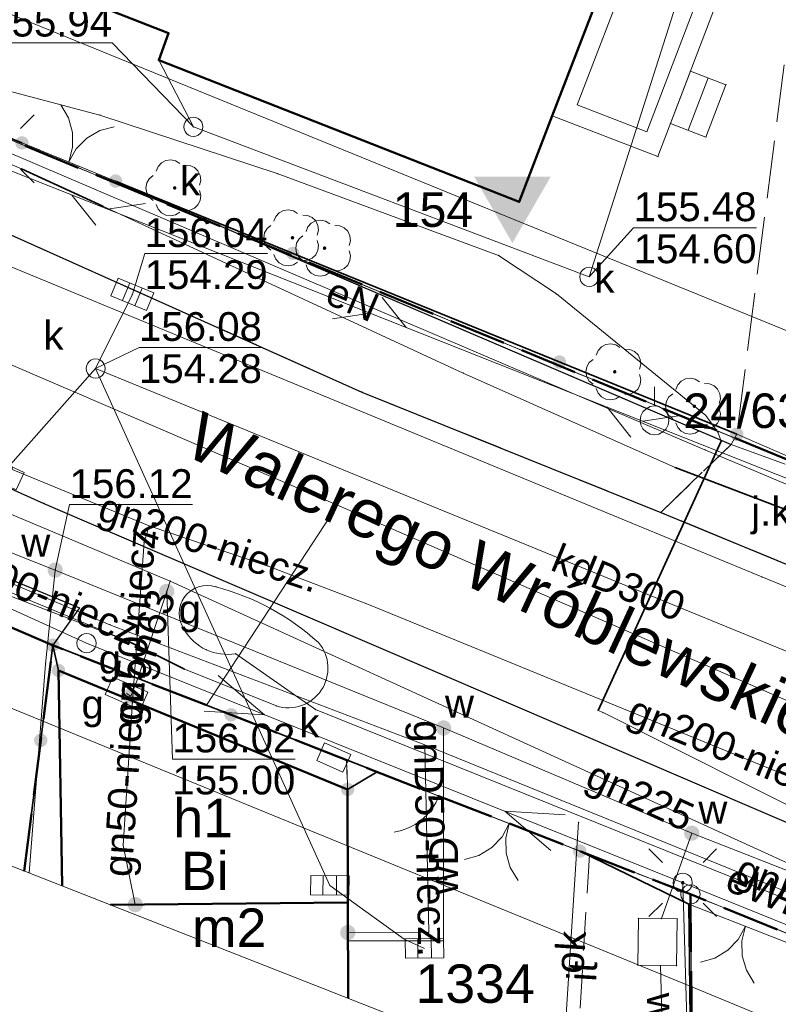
# Model space of a CAD drawing. Header units: metres. Extents: x 6492566 to 6492823, y 5613584 to 5613735.
# Tile 13 of 32: x 6492733 to 6492753, y 5613613 to 5613639. Entities that reach past the tile are written whole.
import ezdxf
from ezdxf.enums import TextEntityAlignment as Align

# ---------------------------------------------------------------- set-up
doc = ezdxf.new("R2010")
doc.units = ezdxf.units.M
for name, pattern in [('L_0_06', [2, 1.5, -0.5]), ('L_2_17', [0]), ('PRZER1-1', [2, 1, -1]), ('PRZER2-1', [3, 2, -1]), ('PRZER3-1', [4, 3, -1])]:
    doc.linetypes.add(name, pattern=pattern)
doc.layers.get('0').update_dxf_attribs({"linetype": 'CONTINUOUS', "lineweight": 18, "true_color": 0x000000})
for name, color, linetype, lineweight in [('GELULI_O', 7, 'PRZER3-1', 18), ('GEPPGD', 7, 'CONTINUOUS', 18), ('GESBTO', 7, 'CONTINUOUS', 18), ('GESBZO', 7, 'CONTINUOUS', 50), ('GESBZO_O', 7, 'CONTINUOUS', 50), ('GESDZI', 7, 'CONTINUOUS', 18), ('GESDZI_O', 7, 'CONTINUOUS', 18), ('GESSCH', 7, 'CONTINUOUS', 18), ('GOSRBG', 7, 'CONTINUOUS', 18), ('GSLINK', 7, 'CONTINUOUS', 18), ('GSLINK_O', 7, 'CONTINUOUS', 18), ('GSLKBR', 7, 'CONTINUOUS', 18), ('GSLKFU', 7, 'CONTINUOUS', 18), ('GSLKOG', 7, 'CONTINUOUS', 35), ('GSLKRW', 7, 'CONTINUOUS', 25), ('GSLTZI', 7, 'PRZER2-1', 18), ('GSLTZI_O', 7, 'PRZER2-1', 18), ('GSPPPK', 7, 'CONTINUOUS', 18), ('GSPPPK_O', 7, 'CONTINUOUS', 18), ('GSPPRB', 7, 'CONTINUOUS', 18), ('GSPSHB', 7, 'CONTINUOUS', 18), ('GSPWP2_O', 7, 'CONTINUOUS', 18), ('GSSKOA', 7, 'PRZER3-1', 18), ('GSSKOA_O', 7, 'PRZER3-1', 18), ('GSSKOD', 7, 'PRZER2-1', 18), ('GSSUTR', 7, 'PRZER2-1', 18), ('GULLOB', 7, 'CONTINUOUS', 35), ('GUPELA', 7, 'CONTINUOUS', 18), ('GUPISN', 7, 'PRZER1-1', 18), ('GUPIWZ', 7, 'CONTINUOUS', 18), ('GUPIWZ_O', 7, 'CONTINUOUS', 18), ('GUPPRZ', 7, 'CONTINUOUS', 18), ('GUPPRZ_O', 7, 'CONTINUOUS', 18), ('GUPZCP', 7, 'CONTINUOUS', 18), ('GUSIKP', 7, 'CONTINUOUS', 18)]:
    doc.layers.add(name, color=color, linetype=linetype, lineweight=lineweight)
for name, color, linetype, lineweight, true_color in [('GESUZY', 7, 'PRZER1-1', 18, 0x008000), ('GESUZY_O', 7, 'PRZER1-1', 18, 0x008000), ('GSPRDL', 7, 'CONTINUOUS', 18, 0x008000), ('GULEPR', 1, 'CONTINUOUS', 18, 0xff0000), ('GULEPR_O', 1, 'CONTINUOUS', 18, 0xff0000), ('GULGPR', 7, 'CONTINUOUS', 18, 0xbfbf00), ('GULGPR_O', 7, 'CONTINUOUS', 18, 0xbfbf00), ('GULKPR', 7, 'CONTINUOUS', 18, 0x803300), ('GULKPR_O', 7, 'CONTINUOUS', 18, 0x803300), ('GULTPR', 7, 'CONTINUOUS', 18, 0xff9100), ('GULWPR', 5, 'CONTINUOUS', 18, 0x0000ff), ('GULWPR_O', 5, 'CONTINUOUS', 18, 0x0000ff), ('GUPGSG', 7, 'CONTINUOUS', 18, 0xbfbf00), ('GUPGSG_O', 7, 'CONTINUOUS', 18, 0xbfbf00), ('GUPGZA', 7, 'CONTINUOUS', 18, 0xbfbf00), ('GUPGZA_O', 7, 'CONTINUOUS', 18, 0xbfbf00), ('GUPKKS', 7, 'CONTINUOUS', 18, 0x803300), ('GUPKSD', 7, 'CONTINUOUS', 18, 0x803300), ('GUPKSD_O', 7, 'CONTINUOUS', 18, 0x803300), ('GUPWZA', 5, 'CONTINUOUS', 18, 0x0000ff), ('GUPWZA_O', 5, 'CONTINUOUS', 18, 0x0000ff), ('mpzp_linia_zabudowy_nieprzekraczalna', 7, 'L_2_17', 18, 0xd2691e), ('mpzp_linie_rozgraniczajace', 7, 'L_0_06', 50, 0xd2691e)]:
    doc.layers.add(name, color=color, linetype=linetype, lineweight=lineweight, true_color=true_color)
doc.styles.add('GEO-INFO', font='Arial')
doc.linetypes.add('L_2_17_SHX', pattern='A,0,-0.25,[5,mdcp Biasa 06 III 2025.shx,S=0.05,R=0,X=0,Y=0],-0.5,[6,mdcp Biasa 06 III 2025.shx,S=0.05,R=0,X=0,Y=0],-0.5,[7,mdcp Biasa 06 III 2025.shx,S=0.05,R=0,X=0,Y=0],-0.5,[8,mdcp Biasa 06 III 2025.shx,S=0.05,R=0,X=0,Y=0],-0.5,-0.5,-0.5,-0.5,-0.5,-0.25', length=4.5)

# ---------------------------------------------------------------- blocks, each defined once
blk = doc.blocks.new('SOPGM')
at = {"color": 0}
blk.add_lwpolyline([(0, 1.75), (0, 0.75)], dxfattribs=at)
blk.add_lwpolyline([(0, 0.75), (0.231763, 0.713292), (0.440839, 0.606763), (0.606763, 0.440839), (0.713292, 0.231763), (0.75, 0), (0.713292, -0.231763), (0.606763, -0.440839), (0.440839, -0.606763), (0.231763, -0.713292), (0, -0.75), (-0.231763, -0.713292), (-0.440839, -0.606763), (-0.606763, -0.440839), (-0.713292, -0.231763), (-0.75, 0), (-0.713292, 0.231763), (-0.606763, 0.440839), (-0.440839, 0.606763), (-0.231763, 0.713292)], close=True, dxfattribs=at)
blk = doc.blocks.new('SPDLP')
blk.add_hatch(color=0).paths.add_polyline_path([(0, -0.09), (0.027812, -0.085595), (0.052901, -0.072812), (0.072812, -0.052901), (0.085595, -0.027812), (0.09, 0), (0.085595, 0.027812), (0.072812, 0.052901), (0.052901, 0.072812), (0.027812, 0.085595), (0, 0.09), (-0.027812, 0.085595), (-0.052901, 0.072812), (-0.072812, 0.052901), (-0.085595, 0.027812), (-0.09, 0), (-0.085595, -0.027812), (-0.072812, -0.052901), (-0.052901, -0.072812), (-0.027812, -0.085595)])
at = {"color": 0}
for points in [[(-0.648554, 1.126667), (-0.481106, 1.325358), (-0.255912, 1.454989), (0, 1.5), (0.255912, 1.454989), (0.481106, 1.325358), (0.648554, 1.126667)], [(-1.271938, -0.268652), (-1.40916, -0.048001), (-1.462858, 0.20623), (-1.426585, 0.463525), (-1.304695, 0.693003), (-1.11182, 0.867117), (-0.871109, 0.964971)], [(0.871109, 0.964971), (1.11182, 0.867117), (1.304695, 0.693003), (1.426585, 0.463525), (1.462858, 0.20623), (1.40916, -0.048001), (1.271938, -0.268652)], [(-0.137547, -1.292703), (-0.389802, -1.355024), (-0.648184, -1.327532), (-0.881678, -1.213525), (-1.062258, -1.026689), (-1.168249, -0.78945), (-1.186929, -0.530282)], [(1.186929, -0.530282), (1.168249, -0.78945), (1.062258, -1.026689), (0.881678, -1.213525), (0.648184, -1.327532), (0.389802, -1.355024), (0.137547, -1.292703)]]:
    blk.add_lwpolyline(points, dxfattribs=at)
blk = doc.blocks.new('KOLO')
blk.add_hatch(color=0).paths.add_polyline_path([(-0.5, 0), (-0.482963, -0.12941), (-0.433013, -0.25), (-0.353553, -0.353553), (-0.25, -0.433013), (-0.12941, -0.482963), (0, -0.5), (0.12941, -0.482963), (0.25, -0.433013), (0.353553, -0.353553), (0.433013, -0.25), (0.482963, -0.12941), (0.5, 0), (0.482963, 0.12941), (0.433013, 0.25), (0.353553, 0.353553), (0.25, 0.433013), (0.12941, 0.482963), (0, 0.5), (-0.12941, 0.482963), (-0.25, 0.433013), (-0.353553, 0.353553), (-0.433013, 0.25), (-0.482963, 0.12941)])
blk = doc.blocks.new('PROSTOKAT1_5-1_PELNY')
at = {"color": 0}
blk.add_lwpolyline([(0.75, -0.5), (-0.75, -0.5), (-0.75, 0.5), (0.75, 0.5)], close=True, dxfattribs=at)
blk = doc.blocks.new('SUUS05')
at = {"color": 0}
blk.add_lwpolyline([(0.5, -0.25), (-0.5, -0.25), (-0.5, 0.25), (0.5, 0.25)], close=True, dxfattribs=at)
for points in [[(-0.175, -0.25), (-0.175, 0.25)], [(0.175, -0.25), (0.175, 0.25)]]:
    blk.add_lwpolyline(points, dxfattribs=at)
blk = doc.blocks.new('OKRAG_PELNY')
at = {"color": 0}
blk.add_lwpolyline([(0, 0.5), (0.12941, 0.482963), (0.25, 0.433013), (0.353553, 0.353553), (0.433013, 0.25), (0.482963, 0.12941), (0.5, 0), (0.482963, -0.12941), (0.433013, -0.25), (0.353553, -0.353553), (0.25, -0.433013), (0.12941, -0.482963), (0, -0.5), (-0.12941, -0.482963), (-0.25, -0.433013), (-0.353553, -0.353553), (-0.433013, -0.25), (-0.482963, -0.12941), (-0.5, 0), (-0.482963, 0.12941), (-0.433013, 0.25), (-0.353553, 0.353553), (-0.25, 0.433013), (-0.12941, 0.482963)], close=True, dxfattribs=at)
blk = doc.blocks.new('SLBRA')
at = {"color": 0}
for points in [[(1.732051, 1), (1.414214, 0.585786), (1, 0.267949), (0.517638, 0.068148), (0, 0)], [(0, 0), (0.517638, -0.068148), (1, -0.267949), (1.414214, -0.585786), (1.732051, -1)]]:
    blk.add_lwpolyline(points, dxfattribs=at)
blk = doc.blocks.new('KTOK04')
at = {"color": 0}
blk.add_lwpolyline([(0, 0), (-0.01711, -0.261052), (-0.068148, -0.517638), (-0.152241, -0.765367), (-0.267949, -1), (-0.413293, -1.217523), (-0.585786, -1.414214), (-0.782477, -1.586707), (-1, -1.732051)], dxfattribs=at)
blk = doc.blocks.new('SUTP1')
at = {"color": 0}
for points in [[(1.865, 0), (0.135, 1)], [(-0.135, 0), (-1.865, -1)]]:
    blk.add_lwpolyline(points, dxfattribs=at)
blk = doc.blocks.new('PION_C')
at = {"color": 0}
blk.add_lwpolyline([(0, 0.5), (0, -0.5)], dxfattribs=at)
blk = doc.blocks.new('POINT')
at = {"color": 0}
blk.add_point((0, 0), dxfattribs=at)
blk = doc.blocks.new('SUEO')
blk.add_hatch(color=0).paths.add_polyline_path([(-0.002174, 0.089974), (0.023762, 0.086807), (0.042561, 0.0793), (0.060131, 0.066965), (0.076266, 0.047786), (0.086234, 0.025762), (0.089972, 0.002226), (0.088646, -0.015553), (0.081114, -0.038994), (0.066834, -0.060276), (0.049699, -0.075033), (0.027576, -0.085671), (0.004027, -0.08991), (-0.019639, -0.087831), (-0.040932, -0.080154), (-0.059082, -0.067892), (-0.073734, -0.051607), (-0.08374, -0.032979), (-0.089221, -0.011817), (-0.089063, 0.012951), (-0.082571, 0.035806), (-0.069528, 0.057148), (-0.048957, 0.075519), (-0.026898, 0.085887)])
at = {"color": 0}
for points in [[(-1.767767, 1.767767), (-1.06066, 1.06066)], [(1.767767, 1.767767), (1.06066, 1.06066)], [(-1.767767, -1.767767), (-1.06066, -1.06066)], [(1.767767, -1.767767), (1.06066, -1.06066)]]:
    blk.add_lwpolyline(points, dxfattribs=at)
blk = doc.blocks.new('GSPSHB')
blk.add_hatch(color=0).paths.add_polyline_path([(-2, 1.1547), (2, 1.1547), (0, -2.309401)])
blk = doc.blocks.new('SUEP1')
at = {"color": 0}
blk.add_lwpolyline([(-1.5, -1), (1.5, 0), (-1.5, 1)], dxfattribs=at)
blk = doc.blocks.new('SZAFA1')
at = {"color": 0}
blk.add_lwpolyline([(-1, -0.5), (-1, 0.5), (1, 0.5), (1, -0.5)], close=True, dxfattribs=at)
blk = doc.blocks.new('EPPGS')
at = {"color": 0}
blk.add_lwpolyline([(0, 0.5), (0.154508, 0.475528), (0.293893, 0.404508), (0.404508, 0.293893), (0.475528, 0.154508), (0.5, 0), (0.475528, -0.154508), (0.404508, -0.293893), (0.293893, -0.404508), (0.154508, -0.475528), (0, -0.5), (-0.154508, -0.475528), (-0.293893, -0.404508), (-0.404508, -0.293893), (-0.475528, -0.154508), (-0.5, 0), (-0.475528, 0.154508), (-0.404508, 0.293893), (-0.293893, 0.404508), (-0.154508, 0.475528)], close=True, dxfattribs=at)
blk = doc.blocks.new('EPPGN')
blk.add_hatch(color=0).paths.add_polyline_path([(0, -0.09), (0.027812, -0.085595), (0.052901, -0.072812), (0.072812, -0.052901), (0.085595, -0.027812), (0.09, 0), (0.085595, 0.027812), (0.072812, 0.052901), (0.052901, 0.072812), (0.027812, 0.085595), (0, 0.09), (-0.027812, 0.085595), (-0.052901, 0.072812), (-0.072812, 0.052901), (-0.085595, 0.027812), (-0.09, 0), (-0.085595, -0.027812), (-0.072812, -0.052901), (-0.052901, -0.072812), (-0.027812, -0.085595)])

msp = doc.modelspace()

# ---------------------------------------------------------------- linework, layer by layer
at = {"layer": 'GESBTO', "color": 7, "linetype": 'Continuous', "lineweight": 18, "elevation": 10.18}
for points in [[(6492749.097, 5613640.963), (6492751.841, 5613639.908), (6492750.092, 5613635.331), (6492747.339, 5613636.39)], [(6492749.384, 5613640.317), (6492751.196, 5613639.62), (6492749.804, 5613635.977), (6492747.985, 5613636.677)]]:
    msp.add_lwpolyline(points, close=True, dxfattribs=at)
at = {"layer": 'GESBZO', "color": 7, "linetype": 'Continuous', "lineweight": 50, "elevation": 10.18}
msp.add_lwpolyline([(6492725.177, 5613643.296), (6492737.337, 5613638.546), (6492737.08, 5613637.841), (6492746.477, 5613634.149), (6492747.339, 5613636.39), (6492749.097, 5613640.963), (6492751.175, 5613646.367), (6492741.789, 5613650.042), (6492741.028, 5613648.239), (6492738.844, 5613649.074), (6492739.2, 5613650.008), (6492736.43, 5613651.067), (6492736.073, 5613650.132), (6492728.979, 5613652.843)], close=True, dxfattribs=at)
for points in [[(6492734.562, 5613616.327), (6492734.467, 5613621.94)], [(6492734.467, 5613621.94), (6492742.005, 5613618.842), (6492742.011, 5613615.892), (6492735.82, 5613615.833)], [(6492735.82, 5613615.833), (6492742.011, 5613615.892), (6492742.015, 5613613.399)]]:
    msp.add_lwpolyline(points, dxfattribs=at)
at = {"layer": 'GESDZI', "color": 7, "linetype": 'Continuous', "lineweight": 18, "elevation": 10.22}
for points in [[(6492698.202, 5613653.21), (6492717.674, 5613642.532), (6492718.635, 5613644.265), (6492721.537, 5613668.187), (6492724.902, 5613666.196), (6492722.199, 5613642.24), (6492722.989, 5613639.976), (6492756.56, 5613626.16), (6492756.714, 5613624.735), (6492769.633, 5613619.803), (6492787.129, 5613613.385), (6492787.135, 5613613.854), (6492791.001, 5613613.594), (6492795.978, 5613613.434), (6492805.97, 5613613.503), (6492806.971, 5613613.535), (6492809.029, 5613613.988), (6492810.498, 5613615.011), (6492811.505, 5613616.503), (6492811.933, 5613618.576), (6492811.387, 5613603.78), (6492812.698, 5613601.399), (6492817.408, 5613592.881)], [(6492817.395, 5613588.384), (6492808.785, 5613592.168), (6492808.786, 5613592.768), (6492805.441, 5613594.169), (6492785.252, 5613602.616), (6492780.941, 5613604.274), (6492776.103, 5613605.919), (6492765.546, 5613610.193), (6492750.941, 5613616.108), (6492734.316, 5613622.599), (6492717.505, 5613629.843), (6492705.319, 5613635.902), (6492694.68, 5613641.356), (6492681.198, 5613647.4), (6492678.56, 5613648.628), (6492678.176, 5613648.975), (6492673.667, 5613651.256), (6492663.793, 5613655.484), (6492656.338, 5613658.589), (6492653.083, 5613659.987), (6492652.445, 5613660.206)], [(6492717.505, 5613629.843), (6492734.316, 5613622.599), (6492733.576, 5613616.714)], [(6492733.576, 5613616.714), (6492734.316, 5613622.599)], [(6492734.316, 5613622.599), (6492750.941, 5613616.108), (6492751, 5613609.869)], [(6492751, 5613609.869), (6492750.941, 5613616.108)], [(6492750.941, 5613616.108), (6492765.546, 5613610.193), (6492765.372, 5613604.223)]]:
    msp.add_lwpolyline(points, dxfattribs=at)
msp.add_lwpolyline([(6492724.902, 5613666.196), (6492759.83, 5613651.92), (6492756.56, 5613626.16), (6492722.989, 5613639.976), (6492722.199, 5613642.24)], close=True, dxfattribs=at)
at = {"layer": 'GESSCH', "color": 7, "linetype": 'Continuous', "lineweight": 18, "elevation": 10.18}
msp.add_lwpolyline([(6492750.42, 5613636.19), (6492751.346, 5613635.837), (6492751.867, 5613637.2), (6492750.942, 5613637.554)], close=True, dxfattribs=at)
at = {"layer": 'GESSCH', "color": 7, "linetype": 'Continuous', "lineweight": 18, "elevation": 10.18, "flags": 128}
msp.add_lwpolyline([(6492750.883, 5613636.013), (6492751.404, 5613637.377)], dxfattribs=at)
at = {"layer": 'GESUZY', "color": 96, "linetype": 'PRZER1-1', "lineweight": 18, "ltscale": 0.5, "true_color": 0x008000, "elevation": 10.08}
for points in [[(6492698.202, 5613653.21), (6492717.674, 5613642.532), (6492718.635, 5613644.265), (6492721.537, 5613668.187), (6492724.902, 5613666.196), (6492722.199, 5613642.24), (6492722.989, 5613639.976), (6492756.56, 5613626.16), (6492756.714, 5613624.735), (6492769.633, 5613619.803), (6492787.129, 5613613.385), (6492787.135, 5613613.854), (6492791.001, 5613613.594), (6492795.978, 5613613.434), (6492805.97, 5613613.503), (6492806.971, 5613613.535), (6492809.029, 5613613.988), (6492810.498, 5613615.011), (6492811.505, 5613616.503), (6492811.933, 5613618.576), (6492811.387, 5613603.78), (6492812.698, 5613601.399), (6492817.408, 5613592.881)], [(6492817.395, 5613588.384), (6492808.785, 5613592.168), (6492808.786, 5613592.768), (6492805.441, 5613594.169), (6492785.252, 5613602.616), (6492780.941, 5613604.274), (6492776.103, 5613605.919), (6492765.546, 5613610.193), (6492750.941, 5613616.108), (6492741.98, 5613619.61), (6492734.316, 5613622.599), (6492717.505, 5613629.843), (6492705.319, 5613635.902), (6492694.68, 5613641.356), (6492681.198, 5613647.4), (6492678.56, 5613648.628), (6492678.176, 5613648.975), (6492673.667, 5613651.256), (6492663.793, 5613655.484), (6492656.338, 5613658.589), (6492653.083, 5613659.987), (6492652.445, 5613660.206)], [(6492717.505, 5613629.843), (6492734.316, 5613622.599), (6492733.576, 5613616.714)], [(6492733.576, 5613616.714), (6492734.316, 5613622.599)], [(6492734.316, 5613622.599), (6492741.98, 5613619.61), (6492742.005, 5613618.842), (6492742.011, 5613615.892), (6492735.82, 5613615.833)], [(6492735.82, 5613615.833), (6492742.011, 5613615.892), (6492742.005, 5613618.842), (6492741.98, 5613619.61), (6492750.941, 5613616.108)], [(6492750.941, 5613616.108), (6492751, 5613609.869)], [(6492751, 5613609.869), (6492750.941, 5613616.108)], [(6492750.941, 5613616.108), (6492765.546, 5613610.193), (6492765.372, 5613604.223)]]:
    msp.add_lwpolyline(points, dxfattribs=at)
msp.add_lwpolyline([(6492724.902, 5613666.196), (6492759.83, 5613651.92), (6492756.56, 5613626.16), (6492722.989, 5613639.976), (6492722.199, 5613642.24)], close=True, dxfattribs=at)
at = {"layer": 'GOSRBG', "color": 7, "linetype": 'Continuous', "lineweight": 18, "elevation": 10.04}
msp.add_lwpolyline([(6492817.555, 5613644.538), (6492815.362, 5613734.12), (6492701.054, 5613732.094), (6492651.49, 5613730.982), (6492652.622, 5613647.128), (6492704.994, 5613627.943), (6492817.382, 5613583.79)], close=True, dxfattribs=at)
at = {"layer": 'GSLINK', "color": 7, "linetype": 'Continuous', "lineweight": 18, "elevation": 10.18}
msp.add_lwpolyline([(6492748.025, 5613617.987), (6492747.593, 5613611.207)], dxfattribs=at)
at = {"layer": 'GSLKBR', "color": 7, "linetype": 'Continuous', "lineweight": 18, "elevation": 10.18}
for points in [[(6492735.956, 5613634.691), (6492733.516, 5613635.686)], [(6492756.8, 5613626.08), (6492752.148, 5613628.093)], [(6492744.386, 5613618.667), (6492748.055, 5613617.234)], [(6492750.9, 5613615.85), (6492753.85, 5613614.7)]]:
    msp.add_lwpolyline(points, dxfattribs=at)
at = {"layer": 'GSLKFU', "color": 7, "linetype": 'Continuous', "lineweight": 18, "elevation": 10.18}
msp.add_lwpolyline([(6492742.778, 5613619.295), (6492744.386, 5613618.667)], dxfattribs=at)
at = {"layer": 'GSLKOG', "color": 7, "linetype": 'Continuous', "lineweight": 35, "elevation": 10.18}
for points in [[(6492726.792, 5613649.98), (6492724.532, 5613646.399), (6492722.989, 5613639.976), (6492733.516, 5613635.686)], [(6492735.956, 5613634.691), (6492752.148, 5613628.093)], [(6492731.615, 5613623.763), (6492734.32, 5613622.6), (6492733.576, 5613616.714)], [(6492734.467, 5613621.94), (6492734.32, 5613622.6)], [(6492734.32, 5613622.6), (6492742.778, 5613619.295), (6492742.005, 5613618.842)], [(6492748.055, 5613617.234), (6492750.9, 5613615.85), (6492750.969, 5613609.881)]]:
    msp.add_lwpolyline(points, dxfattribs=at)
at = {"layer": 'GSLKRW', "color": 7, "linetype": 'Continuous', "lineweight": 25, "elevation": 10.18}
for points in [[(6492652.399, 5613663.632), (6492660.558, 5613660.207), (6492667.862, 5613657.296), (6492684.349, 5613649.26), (6492702.281, 5613640.585), (6492734.089, 5613626.294), (6492754.548, 5613617.511), (6492770.842, 5613611.225), (6492773.69, 5613610.02)], [(6492702.151, 5613647.322), (6492715.546, 5613641.242), (6492728.372, 5613635.462), (6492742.377, 5613629.195), (6492750.17, 5613626.06), (6492755.8, 5613623.74)], [(6492735.956, 5613634.691), (6492752, 5613627.83)], [(6492731.4, 5613623.85), (6492731.83, 5613624.88), (6492735.02, 5613623.57), (6492734.32, 5613622.6)]]:
    msp.add_lwpolyline(points, dxfattribs=at)
at = {"layer": 'GSLTZI', "color": 7, "linetype": 'PRZER2-1', "lineweight": 18, "ltscale": 0.5, "elevation": 10.1}
msp.add_lwpolyline([(6492748.307, 5613617.136), (6492747.938, 5613611.072)], dxfattribs=at)
at = {"layer": 'GSPPRB', "color": 7, "linetype": 'Continuous', "lineweight": 18}
for p in [(6492737.337, 5613638.546, 10.28), (6492737.08, 5613637.841, 10.28), (6492737.08, 5613637.841, 10.28), (6492750.942, 5613637.554, 10.28), (6492751.867, 5613637.2, 10.28), (6492735.55, 5613636.411, 10.28), (6492747.339, 5613636.39, 10.28), (6492750.42, 5613636.19, 10.28), (6492733.516, 5613635.686, 10.28), (6492751.346, 5613635.837, 10.28), (6492750.092, 5613635.331, 10.28), (6492733.506, 5613635.011, 10.28), (6492740.17, 5613634.884, 10.28), (6492735.956, 5613634.691, 10.28), (6492746.477, 5613634.149, 10.28), (6492735.628, 5613634.033, 10.28), (6492745.941, 5613632.753, 10.28), (6492747.447, 5613631.753, 10.28), (6492745.018, 5613629.686, 10.28), (6492742.377, 5613629.195, 10.28), (6492751.338, 5613628.585, 10.28), (6492751.658, 5613628.147, 10.28), (6492752.148, 5613628.093, 10.28), (6492751.32, 5613627.69, 10.28), (6492751.745, 5613627.916, 10.28), (6492752, 5613627.83, 10.28), (6492750.541, 5613627.228, 10.28), (6492734.089, 5613626.294, 10.28), (6492741.741, 5613626.243, 10.28), (6492750.17, 5613626.06, 10.28), (6492736.7, 5613625.28, 10.28), (6492739.93, 5613624.66, 10.28), (6492752.803, 5613624.376, 10.28), (6492737.38, 5613624.27, 10.28), (6492738.57, 5613624.12, 10.28), (6492737.757, 5613623.855, 10.28), (6492735.02, 5613623.57, 10.28), (6492739.995, 5613623.554, 10.28), (6492735.81, 5613623.13, 10.28), (6492737.747, 5613623, 10.28), (6492734.32, 5613622.6, 10.28), (6492736.299, 5613622.695, 10.28), (6492741.247, 5613622.667, 10.28), (6492738.322, 5613622.479, 10.28), (6492739.09, 5613622.377, 10.28), (6492734.132, 5613622.106, 10.28), (6492734.467, 5613621.94, 10.28), (6492737.752, 5613621.971, 10.28), (6492741.319, 5613621.427, 10.28), (6492738.323, 5613621.034, 10.28), (6492740.147, 5613621.015, 10.28), (6492741.166, 5613620.921, 10.28), (6492748.532, 5613620.901, 10.28), (6492748.663, 5613620.841, 10.28), (6492741.98, 5613619.61, 10.28), (6492742.778, 5613619.295, 10.28), (6492742.005, 5613618.842, 10.28), (6492742.005, 5613618.842, 10.28), (6492744.386, 5613618.667, 10.28), (6492748.025, 5613617.987, 10.28), (6492736.15, 5613617.39, 10.28), (6492748.055, 5613617.234, 10.28), (6492748.307, 5613617.136, 10.28), (6492742.011, 5613615.892, 10.28), (6492750.9, 5613615.85, 10.28), (6492749.587, 5613615.483, 10.28), (6492750.183, 5613615.474, 10.28), (6492750.183, 5613615.474, 10.28), (6492750.596, 5613615.468, 10.28), (6492744.12, 5613615.12, 10.28), (6492742.012, 5613614.895, 10.28), (6492743.482, 5613614.943, 10.28), (6492744.505, 5613614.895, 10.28), (6492749.569, 5613614.262, 10.28), (6492750.161, 5613614.252, 10.28), (6492750.161, 5613614.252, 10.28), (6492750.578, 5613614.246, 10.28)]:
    msp.add_point(p, dxfattribs=at)
at = {"layer": 'GSSKOA', "color": 7, "linetype": 'PRZER3-1', "lineweight": 18, "ltscale": 0.5, "elevation": 10.18}
for points in [[(6492754.15, 5613643.67), (6492752.148, 5613628.093), (6492752, 5613627.83), (6492756.8, 5613626.08), (6492758.864, 5613641.052), (6492758.706, 5613643.062)], [(6492756.8, 5613626.08), (6492755.8, 5613623.74), (6492750.17, 5613626.06), (6492752, 5613627.83)]]:
    msp.add_lwpolyline(points, close=True, dxfattribs=at)
at = {"layer": 'GSSKOD', "color": 7, "linetype": 'PRZER2-1', "lineweight": 18, "ltscale": 0.5, "elevation": 10.18}
for points in [[(6492652.284, 5613672.127), (6492655.243, 5613671.309), (6492655.121, 5613670.869), (6492656.067, 5613670.607), (6492656.189, 5613671.048), (6492657.755, 5613670.615), (6492657.878, 5613670.56), (6492659.283, 5613670.171), (6492663.68, 5613668.907), (6492665.61, 5613668.55), (6492665.75, 5613669.05), (6492666.1, 5613670.34), (6492669.18, 5613669.179), (6492686.953, 5613659.268), (6492698.202, 5613653.21), (6492715.18, 5613643.9), (6492717.55, 5613646.237), (6492719.042, 5613647.619), (6492724.875, 5613646.943), (6492724.532, 5613646.399), (6492722.989, 5613639.976), (6492733.062, 5613635.871), (6492735.956, 5613634.691), (6492752, 5613627.83)], [(6492752, 5613627.83), (6492750.17, 5613626.06), (6492742.377, 5613629.195), (6492728.372, 5613635.462), (6492715.546, 5613641.242), (6492702.151, 5613647.322), (6492694.606, 5613651.035), (6492681.969, 5613657.27), (6492674.168, 5613661.056), (6492667.206, 5613664.205), (6492652.31, 5613670.174)]]:
    msp.add_lwpolyline(points, dxfattribs=at)
at = {"layer": 'GSSUTR', "color": 7, "linetype": 'PRZER2-1', "lineweight": 18, "ltscale": 0.5, "elevation": 10.1}
msp.add_lwpolyline([(6492731.4, 5613623.85), (6492731.83, 5613624.88), (6492735.02, 5613623.57), (6492734.32, 5613622.6)], close=True, dxfattribs=at)
at = {"layer": 'GULEPR', "color": 1, "linetype": 'Continuous', "lineweight": 18, "true_color": 0xff0000, "elevation": 10.14}
for points in [[(6492671.492, 5613664.564), (6492672.079, 5613664.098), (6492679.739, 5613659.998), (6492690.387, 5613655.177), (6492697.04, 5613651.642), (6492705.213, 5613647.651), (6492714.358, 5613642.985), (6492722.731, 5613639.608), (6492733.506, 5613635.011), (6492735.628, 5613634.033), (6492745.018, 5613629.686), (6492750.541, 5613627.228), (6492761.637, 5613623.011), (6492761.456, 5613622.49), (6492758.68, 5613616.242), (6492758.463, 5613615.73, 0.330388), (6492758.86, 5613614.743), (6492760.625, 5613614.224), (6492766.613, 5613611.796), (6492773.632, 5613609.176), (6492781.042, 5613606.534), (6492785.924, 5613604.741)], [(6492817.402, 5613590.756), (6492800.48, 5613598.504), (6492790.325, 5613600.493), (6492781.696, 5613604.431), (6492764.872, 5613611.38), (6492741.166, 5613620.921), (6492739.09, 5613622.377, -0.311988), (6492737.747, 5613623, -0.717434), (6492738.57, 5613624.12, -0.11981), (6492741.247, 5613622.667, -0.752924), (6492740.147, 5613621.015), (6492737.752, 5613621.971), (6492736.299, 5613622.695)]]:
    msp.add_lwpolyline(points, format="xyb", dxfattribs=at)
for points in [[(6492652.414, 5613662.531), (6492659.41, 5613659.8), (6492664.874, 5613657.665), (6492670.634, 5613654.675), (6492674.441, 5613652.451), (6492678.314, 5613651.116), (6492682.336, 5613649.442), (6492686.714, 5613646.082), (6492690.608, 5613644.355), (6492695.618, 5613642.115), (6492701.276, 5613638.849), (6492705.915, 5613636.777), (6492712.143, 5613633.683), (6492717.885, 5613631.132), (6492726.974, 5613626.883), (6492732.42, 5613624.176), (6492736.299, 5613622.695)], [(6492652.437, 5613660.786), (6492654.22, 5613660.033), (6492664.11, 5613656.094), (6492680.405, 5613648.815), (6492689.583, 5613644.532), (6492702.605, 5613637.879), (6492720.659, 5613629.28), (6492726.562, 5613626.733), (6492736.299, 5613622.695)], [(6492817.395, 5613588.453), (6492803.12, 5613594.6), (6492768.79, 5613609.11), (6492750.74, 5613616.41), (6492735.2, 5613622.65), (6492707.44, 5613635.26), (6492675.86, 5613650.22), (6492652.454, 5613659.557)], [(6492711.12, 5613644.18), (6492713.96, 5613642.69), (6492722.25, 5613638.87), (6492723.67, 5613639.24), (6492732.95, 5613635.53), (6492751.32, 5613627.69), (6492761.24, 5613623.5), (6492765.46, 5613621.99), (6492768.24, 5613620.68), (6492776.54, 5613617.56), (6492786.67, 5613613.72), (6492792.16, 5613611.96), (6492797.72, 5613611.12), (6492799.19, 5613610.72), (6492801.95, 5613610.8), (6492805.04, 5613611.58), (6492807.29, 5613612.94), (6492808.43, 5613612.59), (6492811.04, 5613604.22), (6492813.77, 5613596.89), (6492804.61, 5613597.55), (6492813.8, 5613596.27), (6492816.38, 5613595.08), (6492817.413, 5613594.7)], [(6492730.892, 5613637.638), (6492735.55, 5613636.411), (6492740.17, 5613634.884), (6492745.941, 5613632.753), (6492747.447, 5613631.753), (6492751.338, 5613628.585), (6492751.658, 5613628.147), (6492751.745, 5613627.916), (6492748.532, 5613620.901), (6492748.663, 5613620.841), (6492760.224, 5613615.047), (6492766.209, 5613612.602), (6492771.626, 5613610.415), (6492781.293, 5613606.24), (6492785.189, 5613604.629)], [(6492750.74, 5613616.41), (6492750.934, 5613609.895)]]:
    msp.add_lwpolyline(points, dxfattribs=at)
at = {"layer": 'GULGPR', "color": 52, "linetype": 'Continuous', "lineweight": 18, "true_color": 0xbfbf00, "elevation": 10.14}
for points in [[(6492652.407, 5613662.988), (6492663.52, 5613658.4), (6492666.81, 5613657.24), (6492687.07, 5613647.43), (6492695.88, 5613643.22), (6492703.88, 5613639.24), (6492718.65, 5613632.56), (6492725.12, 5613629.54), (6492727.66, 5613628.35), (6492737.38, 5613624.27), (6492761.89, 5613613.08), (6492763.74, 5613612.35), (6492774.47, 5613607.9), (6492782.55, 5613604.7), (6492791.45, 5613601.22), (6492811.47, 5613594.32), (6492817.406, 5613592.295)], [(6492736.83, 5613625.71), (6492727.21, 5613629.66)], [(6492726.11, 5613627.21), (6492735.81, 5613623.13), (6492744.02, 5613620)], [(6492736.83, 5613625.71), (6492736.7, 5613625.28), (6492736.4, 5613621.14)], [(6492742.55, 5613623.66), (6492739.93, 5613624.66), (6492736.83, 5613625.71)], [(6492737.38, 5613624.27), (6492737.29, 5613624), (6492736.54, 5613621.73)], [(6492742.55, 5613623.66), (6492763.3, 5613615.17)], [(6492736.54, 5613621.73), (6492736.35, 5613621.27), (6492736.24, 5613621.34)], [(6492736.4, 5613621.14), (6492736.15, 5613617.39), (6492736.47, 5613615.84)], [(6492742.01, 5613615.11), (6492744.12, 5613615.12), (6492744.02, 5613620)], [(6492774.83, 5613607.62), (6492762.3, 5613612.58), (6492744.02, 5613620)]]:
    msp.add_lwpolyline(points, dxfattribs=at)
at = {"layer": 'GULKPR', "color": 36, "linetype": 'Continuous', "lineweight": 18, "true_color": 0x803300, "elevation": 10.14}
for points in [[(6492737.08, 5613637.841), (6492737.984, 5613636.104), (6492748.304, 5613632.196), (6492753.788, 5613649.386)], [(6492735.437, 5613629.808), (6492736.394, 5613631.74)], [(6492731.028, 5613630.846), (6492741.741, 5613626.243), (6492760.049, 5613618.288), (6492765.833, 5613615.673), (6492766.098, 5613615.815), (6492785.418, 5613607.352), (6492785.701, 5613607.452), (6492785.93, 5613607.129), (6492817.411, 5613593.908)], [(6492735.437, 5613629.808), (6492733.018, 5613627.08)], [(6492735.437, 5613629.808), (6492741.54, 5613616.341), (6492743.482, 5613614.943), (6492744.01, 5613614.7)], [(6492817.418, 5613596.648), (6492812.925, 5613598.297), (6492800.415, 5613603.148), (6492794.286, 5613605.09), (6492788.861, 5613606.88), (6492762.701, 5613618.659), (6492735.437, 5613629.808)], [(6492741.741, 5613626.243), (6492738.323, 5613621.034)]]:
    msp.add_lwpolyline(points, dxfattribs=at)
at = {"layer": 'GULLOB', "color": 7, "linetype": 'Continuous', "lineweight": 35, "elevation": 10.12}
for points in [[(6492733.506, 5613635.011), (6492735.628, 5613634.033)], [(6492748.532, 5613620.901), (6492751.745, 5613627.916)], [(6492750.541, 5613627.228), (6492761.637, 5613623.011)], [(6492737.752, 5613621.971), (6492736.299, 5613622.695)]]:
    msp.add_lwpolyline(points, dxfattribs=at)
at = {"layer": 'GULTPR', "color": 30, "linetype": 'Continuous', "lineweight": 18, "true_color": 0xff9100, "elevation": 10.14}
for points in [[(6492769.704, 5613620.508), (6492722.589, 5613639.171), (6492702.205, 5613649.583), (6492664.589, 5613668.906), (6492664.86, 5613699.901), (6492651.914, 5613699.518)], [(6492652.408, 5613669.769), (6492664.315, 5613664.136), (6492691.229, 5613651.454), (6492716.383, 5613639.748), (6492724.595, 5613636.013), (6492752.803, 5613624.376), (6492769.291, 5613617.618)]]:
    msp.add_lwpolyline(points, dxfattribs=at)
at = {"layer": 'GULWPR', "color": 5, "linetype": 'Continuous', "lineweight": 18, "true_color": 0x0000ff, "elevation": 10.14}
for points in [[(6492652.416, 5613662.331), (6492655.626, 5613661.024), (6492664.151, 5613657.579), (6492665.259, 5613657.069), (6492677.696, 5613650.82), (6492683.774, 5613647.768), (6492687.012, 5613646.337), (6492699.474, 5613640.52), (6492704.487, 5613637.945), (6492716.594, 5613632.347), (6492724.633, 5613628.635), (6492726.097, 5613627.833), (6492734.383, 5613624.554), (6492744.506, 5613620.441), (6492750.975, 5613617.701), (6492757.632, 5613615.094), (6492762.886, 5613613.047), (6492763.401, 5613612.839), (6492772.701, 5613609.089), (6492773.29, 5613608.837), (6492787.81, 5613603.07), (6492790.172, 5613602.009), (6492813.481, 5613592.642), (6492817.402, 5613590.953)], [(6492734.383, 5613624.554), (6492734.132, 5613622.106), (6492733.706, 5613616.663)], [(6492744.506, 5613620.441), (6492744.505, 5613614.895), (6492742.012, 5613614.895)], [(6492750.975, 5613617.701), (6492750.183, 5613615.474)], [(6492750.161, 5613614.252), (6492750.276, 5613610.153)]]:
    msp.add_lwpolyline(points, dxfattribs=at)
at = {"layer": 'GUPPRZ_O', "color": 36, "linetype": 'Continuous', "lineweight": 9, "true_color": 0x803300, "elevation": 10.8, "flags": 128}
for points in [[(6492732.663, 5613638.289), (6492735.867, 5613638.289), (6492737.984, 5613636.104)], [(6492752.664, 5613633.473), (6492749.461, 5613633.473), (6492748.304, 5613632.196)], [(6492749.461, 5613633.473), (6492752.664, 5613633.473)], [(6492739.919, 5613632.801), (6492736.716, 5613632.801), (6492736.394, 5613631.74)], [(6492736.716, 5613632.801), (6492739.919, 5613632.801)], [(6492739.77, 5613630.354), (6492736.567, 5613630.354), (6492735.437, 5613629.808)], [(6492736.567, 5613630.354), (6492739.77, 5613630.354)]]:
    msp.add_lwpolyline(points, dxfattribs=at)
at = {"layer": 'GUPPRZ_O', "color": 5, "linetype": 'Continuous', "lineweight": 9, "true_color": 0x0000ff, "elevation": 10.8, "flags": 128}
msp.add_lwpolyline([(6492737.961, 5613626.266), (6492734.758, 5613626.266), (6492734.383, 5613624.554)], dxfattribs=at)
at = {"layer": 'GUPPRZ_O', "color": 52, "linetype": 'Continuous', "lineweight": 9, "true_color": 0xbfbf00, "elevation": 10.8, "flags": 128}
for points in [[(6492740.641, 5613619.632), (6492737.438, 5613619.632), (6492737.29, 5613624)], [(6492737.438, 5613619.632), (6492740.641, 5613619.632)]]:
    msp.add_lwpolyline(points, dxfattribs=at)
at = {"layer": 'GUSIKP', "color": 5, "linetype": 'Continuous', "lineweight": 18, "true_color": 0x0000ff, "elevation": 10.14}
msp.add_lwpolyline([(6492749.587, 5613615.483), (6492750.183, 5613615.474), (6492750.596, 5613615.468), (6492750.578, 5613614.246), (6492750.161, 5613614.252), (6492749.569, 5613614.262)], close=True, dxfattribs=at)
at = {"layer": 'mpzp_linia_zabudowy_nieprzekraczalna', "linetype": 'CONTINUOUS', "lineweight": 18}
for p, q in [((6492724.368, 5613642.64), (6492768.289, 5613624.751)), ((6492750.98, 5613613.7), (6492717.54, 5613627.37)), ((6492817.389, 5613586.263), (6492750.98, 5613613.7))]:
    msp.add_line(p, q, dxfattribs=at)
at = {"layer": 'mpzp_linia_zabudowy_nieprzekraczalna', "linetype": 'L_2_17_SHX', "lineweight": 18}
for p, q in [((6492724.368, 5613642.64), (6492768.289, 5613624.751)), ((6492750.98, 5613613.7), (6492717.54, 5613627.37)), ((6492817.389, 5613586.263), (6492750.98, 5613613.7))]:
    msp.add_line(p, q, dxfattribs=at)
at = {"layer": 'mpzp_linie_rozgraniczajace', "lineweight": 50, "flags": 128}
for points in [[(6492652.284, 5613672.138), (6492660.952, 5613669.646), (6492669.1, 5613669.29), (6492686.99, 5613659.29), (6492698.202, 5613653.21), (6492717.674, 5613642.532), (6492722.989, 5613639.976), (6492756.56, 5613626.16), (6492787.135, 5613613.854), (6492791.001, 5613613.594), (6492795.978, 5613613.434), (6492805.97, 5613613.503), (6492811.915, 5613622.567), (6492811.75, 5613646.235)], [(6492652.479, 5613657.724), (6492678.176, 5613648.975), (6492678.56, 5613648.628), (6492681.198, 5613647.4), (6492694.68, 5613641.356), (6492705.319, 5613635.902), (6492712.448, 5613632.372), (6492717.505, 5613629.843), (6492734.316, 5613622.599), (6492750.941, 5613616.108), (6492765.546, 5613610.193), (6492778.332, 5613605.157), (6492780.941, 5613604.274), (6492785.252, 5613602.616), (6492805.441, 5613594.169), (6492808.786, 5613592.768), (6492817.1, 5613588.63), (6492817.395, 5613588.508)], [(6492733.576, 5613616.714), (6492734.32, 5613622.6)], [(6492750.941, 5613616.108), (6492751, 5613609.869)]]:
    msp.add_lwpolyline(points, dxfattribs=at)

# ---------------------------------------------------------------- block references
at = {"layer": 'GEPPGD', "color": 7, "lineweight": 18, "xscale": 0.5, "yscale": 0.5}
for name, p in [('EPPGN', (6492734.316, 5613622.599, 10.24)), ('EPPGS', (6492750.941, 5613616.108, 10.24))]:
    msp.add_blockref(name, p, dxfattribs=at)
at = {"layer": 'GSLKBR', "color": 7, "lineweight": 18, "yscale": 0.75}
for p, xscale, rotation in [((6492734.736, 5613635.188, 10.18), 0.75, 67.828232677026), ((6492746.22, 5613617.951, 10.18), 0.75, 248.6724307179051), ((6492752.375, 5613615.275, 10.18), 0.7499999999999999, 248.7026459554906)]:
    msp.add_blockref('SLBRA', p, dxfattribs=dict(at, xscale=xscale, rotation=rotation))
at = {"layer": 'GSLKFU', "color": 7, "lineweight": 18, "xscale": 0.75, "yscale": 0.75, "rotation": 338.6724364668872}
msp.add_blockref('KTOK04', (6492744.386, 5613618.667, 10.18), dxfattribs=at)
at = {"layer": 'GSLKOG', "color": 7, "lineweight": 35, "xscale": 0.35, "yscale": 0.35}
for p in [(6492733.516, 5613635.686, 10.18), (6492735.956, 5613634.691, 10.18), (6492740.579, 5613632.807, 10.18), (6492747.525, 5613629.977, 10.18), (6492752.148, 5613628.093, 10.18), (6492734.32, 5613622.6, 10.18), (6492734.32, 5613622.6, 10.18), (6492734.467, 5613621.94, 10.18), (6492738.967, 5613620.784, 10.18), (6492734.006, 5613620.118, 10.18), (6492742.005, 5613618.842, 10.18), (6492748.055, 5613617.234, 10.18)]:
    msp.add_blockref('KOLO', p, dxfattribs=at)
at = {"layer": 'GSPPPK', "color": 7, "lineweight": 18, "xscale": 0.5, "yscale": 0.5}
msp.add_blockref('SOPGM', (6492750.004, 5613628.457, 10.36), dxfattribs=at)
at = {"layer": 'GSPRDL', "color": 96, "lineweight": 18, "true_color": 0x008000, "xscale": 0.4999999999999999, "yscale": 0.5, "rotation": 89.99999931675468}
for p in [(6492737.498, 5613634.513, 10.12), (6492740.568, 5613633.213, 10.12), (6492741.403, 5613632.943, 10.12), (6492748.968, 5613629.721, 10.12), (6492751.043, 5613628.825, 10.12)]:
    msp.add_blockref('SPDLP', p, dxfattribs=at)
at = {"layer": 'GSPSHB', "color": 7, "lineweight": 18, "xscale": 0.5, "yscale": 0.5}
msp.add_blockref('GSPSHB', (6492746.3, 5613634.23, 10.36), dxfattribs=at)
at = {"layer": 'GULEPR', "color": 1, "lineweight": 18, "true_color": 0xff0000, "xscale": 0.5, "yscale": 0.5}
for p, rotation in [((6492739.144, 5613621.066, 10.15), 338.1223486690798), ((6492746.796, 5613617.994, 10.15), 158.1223486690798)]:
    msp.add_blockref('SUEP1', p, dxfattribs=dict(at, rotation=rotation))
at = {"layer": 'GULTPR', "color": 30, "lineweight": 18, "true_color": 0xff9100, "yscale": 0.5}
for p, xscale, rotation in [((6492735.687, 5613633.983, 10.15), 0.4999999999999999, 158.3905519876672), ((6492742.66, 5613631.221, 10.15), 0.5, 338.3905519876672), ((6492749.633, 5613628.459, 10.15), 0.4999999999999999, 158.3905519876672)]:
    msp.add_blockref('SUTP1', p, dxfattribs=dict(at, xscale=xscale, rotation=rotation))
at = {"layer": 'GUPELA', "color": 7, "lineweight": 18, "xscale": 0.5, "yscale": 0.5}
for name, p in [('SUEO', (6492732.95, 5613635.53, 10.15)), ('SUEO', (6492750.74, 5613616.41, 10.15)), ('OKRAG_PELNY', (6492750.74, 5613616.41, 10.16))]:
    msp.add_blockref(name, p, dxfattribs=at)
at = {"layer": 'GUPGSG', "color": 52, "lineweight": 18, "true_color": 0xbfbf00, "xscale": 0.5, "yscale": 0.5, "rotation": 336.5329350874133}
msp.add_blockref('SZAFA1', (6492736.24, 5613621.34, 10.16), dxfattribs=at)
at = {"layer": 'GUPGZA', "color": 52, "lineweight": 18, "true_color": 0xbfbf00, "xscale": 0.4, "yscale": 0.4}
for p in [(6492737.29, 5613624, 10.16), (6492736.35, 5613621.27, 10.16)]:
    msp.add_blockref('KOLO', p, dxfattribs=at)
for p, rotation in [((6492736.47, 5613615.84, 10.16), 270.7947514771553), ((6492742.01, 5613615.11, 10.16), 2.12611858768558)]:
    msp.add_blockref('KOLO', p, dxfattribs=dict(at, rotation=rotation))
at = {"layer": 'GUPISN', "color": 7, "lineweight": 18, "xscale": 0.5, "yscale": 0.5}
msp.add_blockref('OKRAG_PELNY', (6492735.2, 5613622.65, 10.16), dxfattribs=at)
at = {"layer": 'GUPIWZ', "color": 7, "lineweight": 18, "xscale": 0.5, "yscale": 0.5, "rotation": 155.8665051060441}
msp.add_blockref('PROSTOKAT1_5-1_PELNY', (6492741.644, 5613619.672, 10.18), dxfattribs=at)
at = {"layer": 'GUPKKS', "color": 36, "lineweight": 18, "true_color": 0x803300}
for p, rotation in [((6492736.394, 5613631.74, 10.16), 157.4806427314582), ((6492733.018, 5613627.08, 10.16), 155.0874537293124), ((6492741.54, 5613616.341, 10.16), 179.524340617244), ((6492744.01, 5613614.7, 10.16), 180.7632003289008)]:
    msp.add_blockref('SUUS05', p, dxfattribs=dict(at, rotation=rotation))
at = {"layer": 'GUPKSD', "color": 36, "lineweight": 18, "true_color": 0x803300, "xscale": 0.5, "yscale": 0.5}
for p in [(6492737.984, 5613636.104, 10.16), (6492748.304, 5613632.196, 10.16), (6492735.437, 5613629.808, 10.16)]:
    msp.add_blockref('OKRAG_PELNY', p, dxfattribs=at)
at = {"layer": 'GUPPRZ', "color": 36, "lineweight": 18, "true_color": 0x803300}
for p in [(6492737.984, 5613636.104, 10.16), (6492748.304, 5613632.196, 10.16), (6492736.394, 5613631.74, 10.16), (6492735.437, 5613629.808, 10.16)]:
    msp.add_blockref('POINT', p, dxfattribs=at)
at = {"layer": 'GUPPRZ', "color": 5, "lineweight": 18, "true_color": 0x0000ff}
msp.add_blockref('POINT', (6492734.383, 5613624.554, 10.16), dxfattribs=at)
at = {"layer": 'GUPPRZ', "color": 52, "lineweight": 18, "true_color": 0xbfbf00}
msp.add_blockref('POINT', (6492737.29, 5613624, 10.16), dxfattribs=at)
at = {"layer": 'GUPWZA', "color": 5, "lineweight": 18, "true_color": 0x0000ff, "xscale": 0.4, "yscale": 0.4}
for p, rotation in [((6492734.383, 5613624.554, 10.16), 157.887722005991), ((6492744.506, 5613620.441, 10.16), 157.0449586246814), ((6492750.975, 5613617.701, 10.16), 70.4234750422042)]:
    msp.add_blockref('KOLO', p, dxfattribs=dict(at, rotation=rotation))
at = {"layer": 'GUPZCP', "color": 7, "lineweight": 18, "yscale": 0.5}
for p, xscale, rotation in [((6492736.54, 5613621.73, 10.16), 0.4999999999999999, 249.086409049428), ((6492736.4, 5613621.14, 10.16), 0.5, 244.7796264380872)]:
    msp.add_blockref('PION_C', p, dxfattribs=dict(at, xscale=xscale, rotation=rotation))

# ---------------------------------------------------------------- texts
at = {"layer": 'GELULI_O', "color": 7, "linetype": 'Continuous', "lineweight": 0, "style": 'GEO-INFO'}
msp.add_text('Walerego Wróblewskiego', height=1.25, rotation=335.1623, dxfattribs=at).set_placement((6492746.935, 5613623.988, 10.8), align=Align.MIDDLE_CENTER)
at = {"layer": 'GESBZO_O', "color": 7, "linetype": 'Continuous', "lineweight": 0, "style": 'GEO-INFO'}
msp.add_text('h1', height=1, dxfattribs=at).set_placement((6492738.239, 5613618.123, 10.8), align=Align.MIDDLE)
msp.add_text('m2', height=1, dxfattribs=at).set_placement((6492738.918, 5613615.239, 10.8), align=Align.MIDDLE_CENTER)
at = {"layer": 'GESDZI_O', "color": 7, "linetype": 'Continuous', "lineweight": 0, "style": 'GEO-INFO'}
msp.add_text('1334', height=1, dxfattribs=at).set_placement((6492745.329, 5613613.78, 10.8), align=Align.MIDDLE_CENTER)
at = {"layer": 'GESUZY_O', "color": 96, "linetype": 'Continuous', "lineweight": 0, "true_color": 0x008000, "style": 'GEO-INFO'}
msp.add_text('Bi', height=1, dxfattribs=at).set_placement((6492738.281, 5613616.743, 10.8), align=Align.MIDDLE)
at = {"layer": 'GSLINK_O', "color": 7, "linetype": 'Continuous', "lineweight": 0, "style": 'GEO-INFO'}
msp.add_text('ok', height=0.75, rotation=86.3538, dxfattribs=at).set_placement((6492747.809, 5613614.597, 10.8), align=Align.MIDDLE_CENTER)
at = {"layer": 'GSLTZI_O', "color": 7, "linetype": 'Continuous', "lineweight": 0, "style": 'GEO-INFO'}
msp.add_text('it', height=0.75, rotation=86.5128, dxfattribs=at).set_placement((6492748.123, 5613614.104, 10.8), align=Align.MIDDLE_CENTER)
at = {"layer": 'GSPPPK_O', "color": 7, "linetype": 'Continuous', "lineweight": 0, "style": 'GEO-INFO'}
msp.add_text('24/6329', height=0.9, dxfattribs=at).set_placement((6492750.754, 5613628.707, 10.8), align=Align.MIDDLE_LEFT)
at = {"layer": 'GSPWP2_O', "color": 7, "linetype": 'Continuous', "lineweight": 0, "style": 'GEO-INFO'}
msp.add_text('154', height=0.9, dxfattribs=at).set_placement((6492743.18, 5613633.948, 10.8), align=Align.MIDDLE_LEFT)
at = {"layer": 'GSSKOA_O', "color": 7, "linetype": 'Continuous', "lineweight": 0, "style": 'GEO-INFO'}
msp.add_text('j.kb.', height=0.75, dxfattribs=at).set_placement((6492753.485, 5613625.991, 10.8), align=Align.MIDDLE)
at = {"layer": 'GULEPR_O', "color": 1, "linetype": 'Continuous', "lineweight": 0, "true_color": 0xff0000, "style": 'GEO-INFO'}
for s, rotation, p in [('eN', 336.888, (6492742.135, 5613631.61, 10.8)), ('eWD', 338.0763, (6492753.019, 5613616.15, 10.8))]:
    msp.add_text(s, height=0.75, rotation=rotation, dxfattribs=at).set_placement(p, align=Align.MIDDLE_CENTER)
at = {"layer": 'GULGPR_O', "color": 52, "linetype": 'Continuous', "lineweight": 0, "true_color": 0xbfbf00, "style": 'GEO-INFO'}
for s, rotation, p in [('gn200-niecz.', 341.2883, (6492738.38, 5613625.185, 10.8)), ('gn50-niecz.', 85.8554, (6492736.55, 5613623.21, 10.8)), ('gnD200-niecz.', 337.1875, (6492733.617, 5613624.031, 10.8)), ('gn63', 71.7166, (6492736.915, 5613622.865, 10.8)), ('gn50-niecz.', 86.1859, (6492736.275, 5613619.265, 10.8)), ('gn200-niecz.', 337.7478, (6492752.126, 5613619.743, 10.8)), ('gnD50-niecz.', 271.1739, (6492744.07, 5613617.56, 10.8)), ('gnD200-niecz.', 337.9074, (6492755.29, 5613615.471, 10.8))]:
    msp.add_text(s, height=0.75, rotation=rotation, dxfattribs=at).set_placement(p, align=Align.MIDDLE)
msp.add_text('gn225', height=0.75, rotation=335.461, dxfattribs=at).set_placement((6492749.635, 5613618.675, 10.8), align=Align.MIDDLE_CENTER)
at = {"layer": 'GULKPR_O', "color": 36, "linetype": 'Continuous', "lineweight": 0, "true_color": 0x803300, "style": 'GEO-INFO'}
msp.add_text('kdD300', height=0.75, rotation=337.7588, dxfattribs=at).set_placement((6492749.069, 5613624.233, 10.8), align=Align.MIDDLE_CENTER)
at = {"layer": 'GULWPR_O', "color": 5, "linetype": 'Continuous', "lineweight": 0, "true_color": 0x0000ff, "style": 'GEO-INFO'}
msp.add_text('wD', height=0.75, rotation=89.9904, dxfattribs=at).set_placement((6492744.505, 5613616.853, 10.8), align=Align.MIDDLE)
msp.add_text('wD', height=0.75, rotation=89.9904, dxfattribs=at).set_placement((6492744.505, 5613616.853, 10.8), align=Align.MIDDLE)
msp.add_text('wD32', height=0.75, rotation=271.6002, dxfattribs=at).set_placement((6492750.218, 5613612.203, 10.8), align=Align.MIDDLE_CENTER)
at = {"layer": 'GUPGSG_O', "color": 52, "linetype": 'Continuous', "lineweight": 0, "true_color": 0xbfbf00, "style": 'GEO-INFO'}
msp.add_text('g', height=0.75, dxfattribs=at).set_placement((6492736.099, 5613621.859, 10.8), align=Align.RIGHT)
at = {"layer": 'GUPGZA_O', "color": 52, "linetype": 'Continuous', "lineweight": 0, "true_color": 0xbfbf00, "style": 'GEO-INFO'}
for p in [(6492738.18, 5613623.159, 10.8), (6492735.651, 5613620.684, 10.8)]:
    msp.add_text('g', height=0.75, dxfattribs=at).set_placement(p, align=Align.RIGHT)
at = {"layer": 'GUPIWZ_O', "color": 7, "linetype": 'Continuous', "lineweight": 0, "style": 'GEO-INFO'}
msp.add_text('k', height=0.75, dxfattribs=at).set_placement((6492741.271, 5613620.196, 10.8), align=Align.RIGHT)
at = {"layer": 'GUPKSD_O', "color": 36, "linetype": 'Continuous', "lineweight": 0, "true_color": 0x803300, "style": 'GEO-INFO'}
for p in [(6492738.161, 5613634.319, 10.8), (6492748.962, 5613631.785, 10.8), (6492734.599, 5613630.3, 10.8)]:
    msp.add_text('k', height=0.75, dxfattribs=at).set_placement(p, align=Align.RIGHT)
at = {"layer": 'GUPPRZ_O', "color": 36, "linetype": 'Continuous', "lineweight": 0, "true_color": 0x803300, "style": 'GEO-INFO'}
msp.add_text('155.94', height=0.75, dxfattribs=at).set_placement((6492732.663, 5613638.832), align=Align.MIDDLE_LEFT)
for s, p in [('155.48', (6492749.461, 5613633.646)), ('156.04', (6492736.716, 5613632.973)), ('154.60', (6492749.461, 5613632.551)), ('154.29', (6492736.716, 5613631.878)), ('156.08', (6492736.567, 5613630.526)), ('154.28', (6492736.567, 5613629.431))]:
    msp.add_text(s, height=0.75, dxfattribs=at).set_placement(p)
at = {"layer": 'GUPPRZ_O', "color": 5, "linetype": 'Continuous', "lineweight": 0, "true_color": 0x0000ff, "style": 'GEO-INFO'}
msp.add_text('156.12', height=0.75, dxfattribs=at).set_placement((6492734.758, 5613626.809), align=Align.MIDDLE_LEFT)
at = {"layer": 'GUPPRZ_O', "color": 52, "linetype": 'Continuous', "lineweight": 0, "true_color": 0xbfbf00, "style": 'GEO-INFO'}
for s, p in [('156.02', (6492737.438, 5613619.805)), ('155.00', (6492737.438, 5613618.71))]:
    msp.add_text(s, height=0.75, dxfattribs=at).set_placement(p)
at = {"layer": 'GUPWZA_O', "color": 5, "linetype": 'Continuous', "lineweight": 0, "true_color": 0x0000ff, "style": 'GEO-INFO'}
for p in [(6492734.253, 5613624.901, 10.8), (6492745.299, 5613620.706, 10.8), (6492751.903, 5613617.947, 10.8)]:
    msp.add_text('w', height=0.75, dxfattribs=at).set_placement(p, align=Align.RIGHT)

doc.saveas('drawing.dxf')
